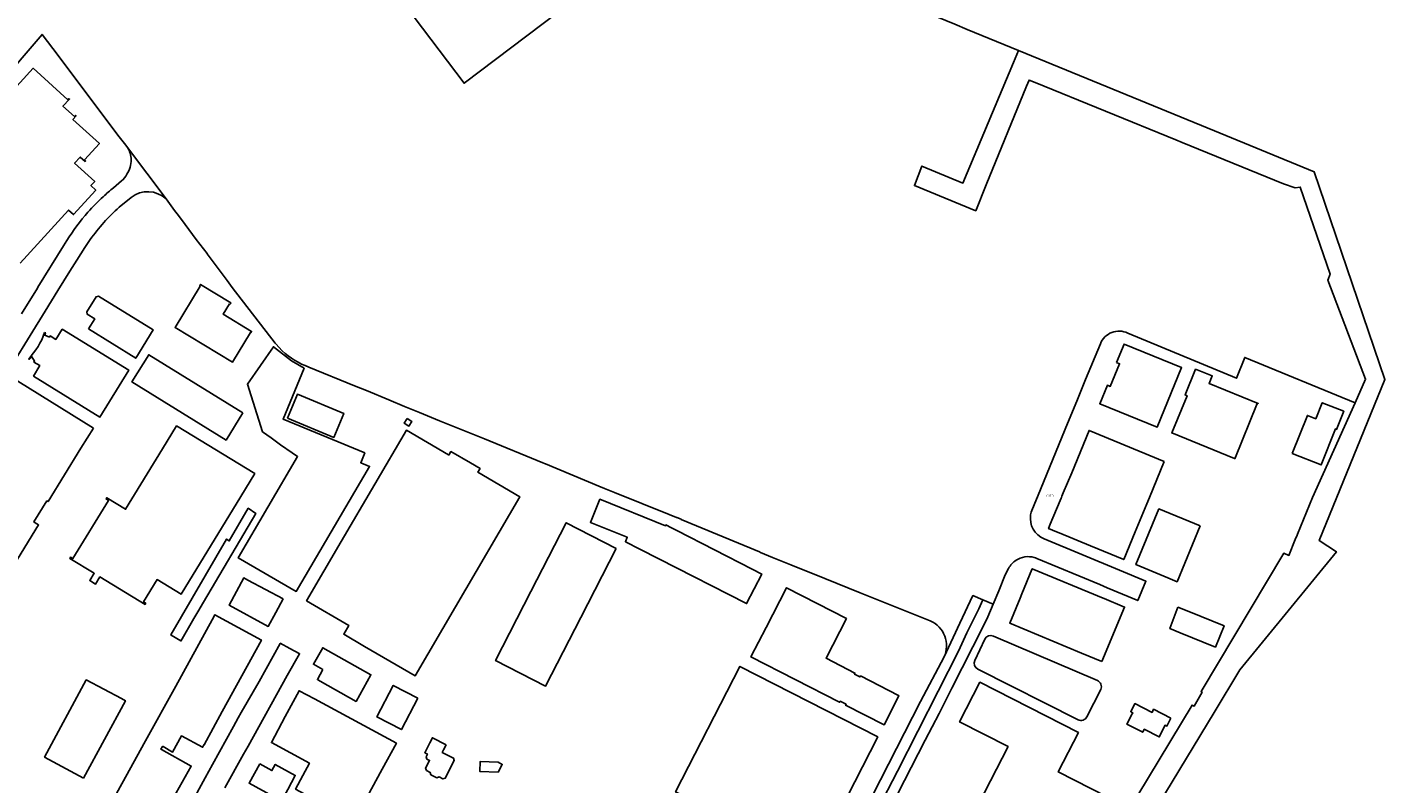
# Model space of a CAD drawing. Extents: x 163074 to 167167, y 441438 to 444019.
# Tile 28 of 49: x 165014 to 165629, y 442520 to 442863. Entities that reach past the tile are written whole.
import ezdxf
from ezdxf.enums import TextEntityAlignment as Align

# ---------------------------------------------------------------- set-up
doc = ezdxf.new("R2010")
doc.units = 0
doc.header["$LTSCALE"] = 4
for name, color, linetype in [('COTD', 7, 'CONTINUOUS'), ('G_BTD', 3, 'CONTINUOUS'), ('G_OTD', 32, 'CONTINUOUS'), ('G_WGD', 7, 'CONTINUOUS')]:
    doc.layers.add(name, color=color, linetype=linetype)
doc.styles.add('ISO', font='ISO')

msp = doc.modelspace()

# ---------------------------------------------------------------- linework, layer by layer
at = {"layer": 'G_BTD', "linetype": 'Continuous', "transparency": 33554687}
for points in [[(165463.226, 442852.242), (165439.886, 442861.815), (165434.262, 442864.121), (165354.977, 442896.64), (165331.373, 442927.858), (165282.868, 442891.182), (165211.726, 442837.389), (165136.099, 442937.409), (165060.428, 443037.487)], [(165463.226, 442852.242), (165460.944, 442846.79), (165437.973, 442792.091), (165419.405, 442799.82), (165416.005, 442790.934), (165443.798, 442779.561), (165448.582, 442791.281), (165466.853, 442836.061), (165467.999, 442838.823), (165470.729, 442837.719), (165534.609, 442811.646), (165537.405, 442810.502), (165583.408, 442791.68), (165588.703, 442789.998), (165590.991, 442790.303), (165604.534, 442750.768), (165603.465, 442747.974), (165620.584, 442703.113), (165615.815, 442692.446)], [(165463.226, 442852.242), (165552.119, 442815.782), (165597.331, 442797.238), (165629.344, 442703.009), (165599.512, 442629.987), (165607.371, 442624.8), (165563.57, 442571.229), (165551.898, 442551.953), (165441.538, 442369.693)]]:
    msp.add_lwpolyline(points, dxfattribs=at)
at = {"layer": 'G_OTD', "linetype": 'Continuous', "transparency": 33554687}
for points in [[(164938.276, 442762.664), (164960.42, 442788.907), (164963.685, 442792.756), (164968.056, 442797.91), (165000, 442835.571), (165011.309, 442848.905), (165020.306, 442859.512), (165025.131, 442853.102), (165055.261, 442813.078), (165058.324, 442809.225), (165059.065, 442808.25)], [(165000, 442826.339), (165016.231, 442844.195), (165031.953, 442829.904), (165032.501, 442830.458), (165032.756, 442830.207), (165029.789, 442826.969), (165034.989, 442822.241), (165035.479, 442822.782), (165035.725, 442822.54), (165034.31, 442820.982), (165046.333, 442810.065), (165039.535, 442802.641), (165040.061, 442802.157), (165039.82, 442801.895), (165037.6, 442803.912), (165035.065, 442801.122), (165044.175, 442792.847), (165042.437, 442790.938), (165044.678, 442788.897), (165034.581, 442777.797), (165032.333, 442779.844), (165010.337, 442755.692)], [(165076.537, 442784.871), (165080.438, 442779.633), (165081.562, 442778.14), (165083.521, 442775.536), (165090.274, 442766.558), (165095.151, 442760.074), (165095.174, 442760.043), (165104.29, 442747.925), (165106.597, 442744.716), (165126.059, 442719.403), (165126.263, 442719.186), (165129.234, 442716.02)], [(165105.386, 442737.312), (165102.51, 442732.552), (165115.335, 442724.802), (165114.973, 442724.203), (165114.801, 442724.306), (165106.639, 442710.798), (165080.609, 442726.528), (165092.011, 442745.395), (165091.84, 442745.499), (165092.202, 442746.098), (165105.92, 442737.807), (165105.558, 442737.208), (165105.386, 442737.312)], [(165041.441, 442725.895), (165044.218, 442730.453), (165040.817, 442732.559), (165040.549, 442733.701), (165044.796, 442740.548), (165045.941, 442740.831), (165070.735, 442725.447), (165062.81, 442712.648), (165041.441, 442725.895)], [(165014.166, 442712.368), (165014.471, 442712.064), (165015.691, 442713.288), (165016.906, 442711.316), (165016.603, 442710.844), (165019.255, 442709.288), (165016.45, 442704.507), (165046.558, 442685.933), (165059.644, 442707.247), (165029.474, 442725.768), (165026.511, 442721.16), (165023.911, 442722.728), (165023.646, 442722.217), (165021.553, 442723.133), (165021.867, 442724.161), (165021.438, 442724.269)], [(165615.815, 442692.446), (165565.802, 442712.993), (165562.04, 442703.577), (165512.791, 442724.041)], [(165128.453, 442673.368), (165124.203, 442676.445), (165120.263, 442679.297), (165113.483, 442700.933), (165125.278, 442717.839), (165133.385, 442711.455), (165139.175, 442708.082), (165129.655, 442684.948), (165166.696, 442669.682), (165164.855, 442665.195), (165168.844, 442663.539), (165135.606, 442606.835), (165109.273, 442622.021), (165136.227, 442668.004), (165133.72, 442669.733), (165133.711, 442669.74), (165128.453, 442673.368)], [(165500.308, 442719.205), (165493.608, 442702.908), (165489.576, 442693.074), (165485.448, 442683.005), (165473.512, 442653.892), (165473.155, 442653.023), (165469.295, 442643.608), (165468.988, 442642.859)], [(165507.674, 442710.635), (165511.097, 442719.034), (165537.126, 442708.375), (165526.058, 442681.347), (165500.062, 442691.99), (165503.487, 442700.367), (165504.811, 442699.826), (165509.009, 442710.091), (165507.674, 442710.635)], [(165111.399, 442687.84), (165103.762, 442675.489), (165061.095, 442701.872), (165068.732, 442714.223), (165111.399, 442687.84)], [(165423.176, 442593.509), (165391.427, 442606.227), (165375.282, 442612.695), (165359.975, 442618.827), (165351.619, 442622.269), (165346.213, 442624.534), (165345.689, 442624.753), (165310.229, 442639.525), (165310.125, 442639.568), (165308.213, 442640.304), (165308.078, 442640.356), (165304.683, 442641.665), (165280.001, 442651.638), (165275.381, 442653.569), (165272.817, 442654.64), (165248.63, 442664.748), (165248.168, 442664.941), (165247.508, 442665.217), (165220.932, 442676.029), (165200.638, 442684.286), (165191.545, 442687.949), (165184.753, 442690.758), (165177.645, 442693.684), (165167.468, 442697.925), (165161.997, 442700.159), (165141.256, 442708.631)], [(165571.867, 442691.893), (165571.497, 442692.044), (165561.279, 442667.052), (165561.14, 442667.109), (165532.704, 442678.735), (165539.615, 442695.615), (165538.725, 442695.979), (165543.5, 442707.66), (165551.04, 442704.578), (165549.647, 442701.171), (165571.935, 442692.059), (165571.867, 442691.893)], [(165009.262, 442702.249), (165043.581, 442680.881)], [(165131.61, 442685.414), (165136.138, 442696.311), (165157.163, 442687.574), (165152.635, 442676.677), (165131.61, 442685.414)], [(165587.353, 442669.428), (165594.237, 442686.671), (165598.029, 442685.157), (165600.939, 442692.447), (165610.705, 442688.549), (165607.422, 442680.325), (165606.93, 442680.521), (165600.419, 442664.212), (165587.353, 442669.428)], [(165596.584, 442649.434), (165615.815, 442692.446)], [(165185.865, 442685.235), (165187.984, 442683.952), (165186.694, 442681.822), (165184.575, 442683.104), (165185.865, 442685.235)], [(165043.581, 442680.881), (165037.953, 442671.765), (165023.033, 442647.601), (165022.507, 442647.925), (165016.598, 442638.346), (165017.172, 442637.991), (165018.759, 442637.009), (165009.136, 442621.462)], [(165067.385, 442601.439), (165067.062, 442600.91), (165046.562, 442613.447), (165044.553, 442610.163), (165041.934, 442611.765), (165043.943, 442615.049), (165032.861, 442621.826), (165033.19, 442622.364), (165034.273, 442621.701), (165050.437, 442648.13), (165049.354, 442648.793), (165049.677, 442649.322), (165058.208, 442644.104), (165074.944, 442671.469), (165081.321, 442681.897), (165116.764, 442660.286), (165110.41, 442649.871), (165083.356, 442605.522), (165072.511, 442612.216), (165066.319, 442602.091), (165067.385, 442601.439)], [(165155.964, 442629.41), (165171.226, 442655.49), (165185.534, 442679.941), (165204.636, 442668.802), (165204.77, 442668.687), (165205.715, 442670.296), (165214.624, 442665.104), (165218.951, 442662.582), (165217.981, 442660.93), (165236.963, 442649.785), (165207.762, 442599.775), (165189.493, 442568.488), (165166.571, 442581.872), (165157.161, 442587.366), (165159.501, 442591.373), (165140.275, 442602.599), (165155.964, 442629.41)], [(165529.32, 442665.729), (165522.572, 442649.438), (165521.393, 442646.591), (165516.151, 442633.916), (165510.908, 442621.241), (165495.795, 442627.495), (165481.572, 442633.381), (165480.42, 442633.858), (165476.792, 442635.36), (165477.611, 442637.335), (165482.046, 442648.034), (165482.505, 442649.142), (165482.617, 442649.412), (165482.867, 442650.014), (165483.48, 442651.493), (165487.3, 442660.707), (165495.23, 442679.85), (165529.32, 442665.729)], [(165300.101, 442621.544), (165291.441, 442625.955), (165284.892, 442629.404), (165285.706, 442631.425), (165269.054, 442638.156), (165273.31, 442648.685), (165303.079, 442636.652), (165303.267, 442637.024), (165305.811, 442635.72), (165308.174, 442634.509), (165342.364, 442616.986), (165346.764, 442614.731), (165339.872, 442601.284), (165300.101, 442621.544)], [(165412.612, 442341.135), (165441.765, 442389.312), (165472.425, 442439.978), (165472.922, 442440.8), (165541.879, 442555.233), (165542.916, 442554.796), (165546.476, 442561.198), (165545.959, 442561.416), (165583.513, 442624.137), (165585.807, 442623.185), (165588.737, 442630.322), (165589.585, 442632.387), (165589.759, 442632.812), (165596.584, 442649.434)], [(165078.806, 442587.013), (165078.671, 442587.095), (165103.963, 442630.603), (165105.237, 442629.773), (165113.811, 442644.53), (165117.218, 442642.232), (165117.22, 442642.231), (165093.583, 442601.987), (165090.952, 442597.508), (165089.193, 442594.514), (165083.212, 442584.331), (165083.179, 442584.351), (165078.806, 442587.013)], [(165545.562, 442636.561), (165535.096, 442611.25), (165530.951, 442612.965), (165516.415, 442618.979), (165526.873, 442644.29), (165545.562, 442636.561)], [(165280.652, 442626.292), (165264.629, 442595.044), (165248.607, 442563.796), (165226.014, 442575.45), (165242.041, 442606.733), (165258.067, 442638.016), (165280.652, 442626.292)], [(165474.832, 442630.697), (165508.937, 442616.506), (165520.999, 442611.486), (165517.291, 442602.649), (165503.453, 442608.407), (165500.145, 442609.931), (165471.531, 442621.798)], [(165451.663, 442601.074), (165454.225, 442607.089), (165457.161, 442614.305), (165458.698, 442617.22)], [(165501.037, 442575.063), (165491.796, 442578.894), (165459.193, 442592.399), (165463.912, 442603.784), (165464.752, 442605.811), (165469.293, 442616.766), (165469.436, 442617.11), (165501.554, 442603.794), (165502.04, 442603.593), (165511.278, 442599.763), (165501.037, 442575.063)], [(165129.692, 442603.403), (165126.311, 442597.207), (165122.901, 442590.958), (165105.223, 442600.529), (165111.784, 442612.93), (165113.603, 442611.962), (165129.692, 442603.403)], [(165388.7, 442569.346), (165388.738, 442569.327), (165391.273, 442568.022), (165391.559, 442568.478), (165408.774, 442559.627), (165408.951, 442559.536), (165402.187, 442546.267), (165384.745, 442555.173), (165385.027, 442555.625), (165382.35, 442557.004), (165382.046, 442556.519), (165341.828, 442577.088), (165348.712, 442590.458), (165358.01, 442608.517), (165371.817, 442601.408), (165385.153, 442594.542), (165375.878, 442576.525), (165388.986, 442569.802), (165388.7, 442569.346)], [(165535.521, 442599.734), (165540.401, 442597.752), (165556.41, 442591.25), (165552.487, 442581.588), (165536.477, 442588.081), (165531.889, 442589.954), (165535.521, 442599.734)], [(165045.797, 442500), (165067.287, 442539.119), (165080.911, 442563.917), (165097.431, 442593.989)], [(165097.431, 442593.989), (165098.691, 442596.283), (165119.789, 442584.738), (165102.061, 442552.343), (165093.828, 442537.298), (165093.768, 442537.326), (165093.093, 442536.104), (165083.53, 442541.316), (165083.499, 442541.259), (165079.541, 442533.967), (165075.166, 442536.412), (165074.958, 442536.528), (165074.229, 442535.238), (165074.438, 442535.121), (165087.954, 442527.563), (165076.989, 442508.135)], [(165451.778, 442586.595), (165498.961, 442566.421)], [(165147.623, 442571.47), (165143.414, 442573.773), (165147.581, 442581.258), (165169.446, 442569.039), (165162.766, 442556.949), (165146.436, 442566.156), (165145.172, 442566.868), (165147.623, 442571.47)], [(165443.336, 442575.51), (165447.888, 442585.12)], [(165378.469, 442500), (165370.218, 442483.87), (165338.685, 442500), (165307.666, 442515.867), (165336.798, 442572.818), (165399.35, 442540.82), (165378.469, 442500)], [(165490.195, 442548.613), (165444.697, 442571.547)], [(165039.028, 442522.094), (165021.483, 442531.667), (165040.315, 442566.689), (165056.347, 442558.183), (165058.098, 442557.254), (165039.028, 442522.094)], [(165161.778, 442502.833), (165135.3, 442517.168), (165138.566, 442523.287), (165141.56, 442528.898), (165124.321, 442538.234), (165130.618, 442550.019), (165136.916, 442561.804), (165143.865, 442558.045), (165181.036, 442537.939), (165174.634, 442526.139), (165161.942, 442502.745), (165161.778, 442502.833)], [(165190.674, 442558.434), (165183.283, 442544.14), (165172.189, 442549.876), (165179.58, 442564.17), (165190.674, 442558.434)], [(165439.737, 442500), (165458.439, 442536.409), (165436.466, 442547.639), (165445.671, 442565.65), (165490.384, 442542.798), (165481.25, 442524.927), (165503.47, 442513.571), (165496.493, 442500), (165481.247, 442470.345), (165470.858, 442475.652), (165467.681, 442477.275), (165436.298, 442493.304), (165436.751, 442494.186), (165439.737, 442500)], [(165500.46, 442562.312), (165494.225, 442549.942)], [(165532.343, 442549.321), (165532.048, 442548.743), (165530.512, 442545.737), (165529.699, 442546.152), (165526.985, 442540.835), (165520.223, 442544.287), (165519.535, 442542.94), (165512.353, 442546.606), (165514.763, 442551.328), (165515.011, 442551.813), (165514.13, 442552.263), (165516.008, 442555.939), (165523.767, 442551.975), (165524.467, 442553.345), (165532.343, 442549.321)], [(165203.589, 442537.282), (165202.414, 442534.96), (165201.825, 442533.808), (165206.899, 442531.227), (165207.256, 442530.168), (165203.194, 442522.153), (165202.129, 442521.786), (165200.404, 442522.651), (165199.313, 442522.305), (165196.687, 442523.64), (165196.318, 442524.715), (165194.626, 442525.592), (165194.27, 442526.653), (165196.057, 442530.161), (165194.858, 442530.772), (165194.499, 442531.845), (165195.107, 442533.033), (165193.876, 442533.665), (165196.183, 442538.113), (165197.358, 442540.435), (165203.589, 442537.282)], [(165119.053, 442528.664), (165124.59, 442525.574), (165126.037, 442528.372), (165135.174, 442523.365), (165131.762, 442516.926), (165128.932, 442511.772), (165125.017, 442513.921), (165114.228, 442519.843), (165119.053, 442528.664)], [(165227.226, 442529.3), (165229.056, 442528.326), (165227.163, 442524.768), (165218.84, 442525.16), (165219.053, 442529.684), (165227.226, 442529.3)]]:
    msp.add_lwpolyline(points, dxfattribs=at)
for points in [[(165014.166, 442712.368, 0.1164644), (165021.438, 442724.269)], [(165512.791, 442724.041, 0.431393), (165500.308, 442719.205)], [(165141.256, 442708.631, -0.104221), (165129.234, 442716.02)], [(165468.679, 442641.53, 0.3518114), (165474.832, 442630.697)], [(165468.988, 442642.859, 0.0339492), (165468.679, 442641.53)], [(165462.091, 442620.977, 0.1286654), (165458.698, 442617.22)], [(165470.293, 442622.237, 0.2172686), (165462.091, 442620.977)], [(165471.531, 442621.798, 0.0329809), (165470.293, 442622.237)], [(165429.439, 442577.089, 0.4134694), (165423.176, 442593.509)], [(165447.888, 442585.12, -0.4031543), (165451.778, 442586.595)], [(165444.697, 442571.547, -0.4068003), (165443.336, 442575.51)], [(165500.46, 442562.312, 0.4326797), (165498.961, 442566.421)], [(165494.225, 442549.942, -0.4142623), (165490.195, 442548.613)]]:
    msp.add_lwpolyline(points, format="xyb", dxfattribs=at)
at = {"layer": 'G_WGD', "linetype": 'Continuous', "transparency": 33554687}
for points in [[(165059.065, 442808.25, -0.1244369), (165060.781, 442802.736)], [(165060.781, 442802.736, -0.1237025), (165058.832, 442796.067)], [(165058.832, 442796.067, -0.0981218), (165056.381, 442793.036)], [(165052.641, 442790.003, 0.0123639), (165048.022, 442785.888)], [(165048.022, 442785.888, 0.0197539), (165041.11, 442778.879)], [(165060.712, 442785.616, -0.3723842), (165076.537, 442784.871)], [(165041.11, 442778.879, 0.0428105), (165031.572, 442766.02)], [(165042.136, 442766.479, -0.0551805), (165055.321, 442781.111)]]:
    msp.add_lwpolyline(points, format="xyb", dxfattribs=at)
for points in [[(165076.537, 442784.871), (165059.065, 442808.25)], [(165056.381, 442793.036), (165052.641, 442790.003)], [(165055.321, 442781.111), (165060.712, 442785.616)], [(164946.462, 442611.93), (164948.857, 442615.823), (164949.908, 442617.53), (164958.139, 442630.907), (164983.715, 442672.472), (164985.611, 442675.728), (165000, 442698.948), (165021.73, 442734.021), (165027.474, 442743.293), (165032.966, 442752.147), (165036.004, 442757.049), (165039.704, 442762.895), (165042.136, 442766.479)], [(165010.994, 442732.746), (165018.244, 442744.469), (165018.448, 442744.8), (165030.076, 442763.602), (165031.572, 442766.02)], [(165429.439, 442577.089), (165436.632, 442592.394), (165442.538, 442604.961), (165446.935, 442603.088)], [(165331.123, 442372.039), (165336.895, 442387.298), (165408.301, 442525.27), (165435.977, 442579.748), (165439.746, 442588.087), (165445.182, 442598.966), (165446.935, 442603.088)], [(165339.643, 442380.339), (165339.87, 442381.052), (165340.168, 442381.738), (165342.269, 442385.854), (165368.126, 442436.006), (165391.34, 442481.616), (165396.69, 442492.127), (165396.952, 442492.637), (165400.732, 442500), (165405.15, 442508.607), (165420.902, 442539.294), (165427.143, 442551.451), (165427.603, 442552.346), (165433.017, 442562.894), (165447.158, 442590.948), (165448.263, 442593.142), (165448.392, 442593.397), (165449.221, 442595.343), (165451.663, 442601.074)], [(165446.935, 442603.088), (165451.663, 442601.074)], [(165082.158, 442500), (165094.244, 442522.268), (165097.561, 442528.261), (165107.169, 442545.618), (165109.271, 442549.416), (165110.655, 442551.916), (165118.735, 442565.961), (165128.283, 442583.211), (165128.338, 442583.311), (165132.707, 442580.966), (165136.942, 442578.692), (165137.075, 442578.621), (165137.005, 442578.496), (165131.491, 442568.73), (165113.774, 442536.699), (165111.687, 442532.926), (165103.261, 442517.712)], [(165429.439, 442577.089), (165418.79, 442556.852), (165389.754, 442500), (165377.601, 442476.381), (165377.564, 442476.31), (165376.249, 442473.737), (165356.301, 442434.974), (165345.465, 442413.999), (165343.855, 442410.882), (165334.18, 442391.767), (165333.206, 442389.86), (165329.973, 442383.678), (165328.6, 442381.473)]]:
    msp.add_lwpolyline(points, dxfattribs=at)

# ---------------------------------------------------------------- texts
at = {"layer": 'COTD', "transparency": 33554687, "style": 'ISO'}
msp.add_text('COTD', height=0.9, dxfattribs=at).set_placement((165477.453, 442650.229), align=Align.MIDDLE_CENTER)

doc.saveas('drawing.dxf')
